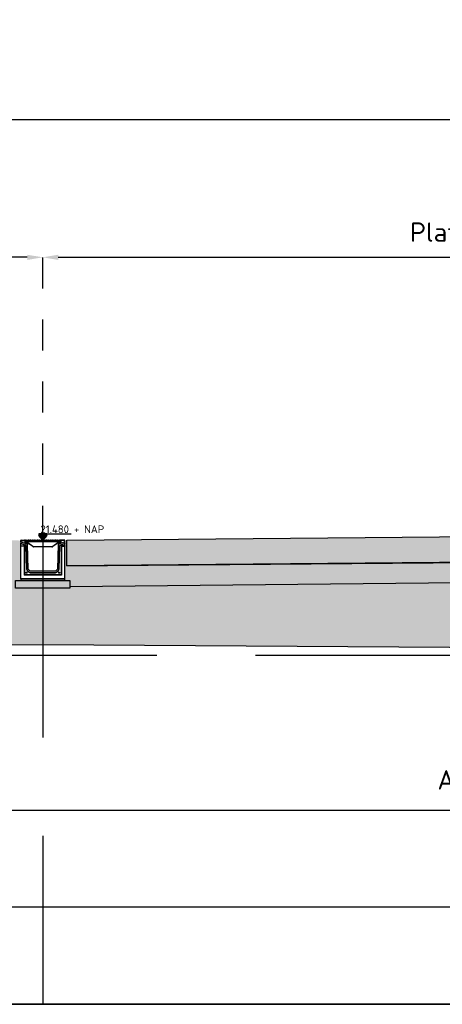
# Model space of a CAD drawing. Header units: metres. Extents: x 175829 to 176206141, y 407048 to 407918896.
# Tile 231 of 256: x 180811.28 to 180816.72, y 407119.18 to 407131.87. Entities that reach past the tile are written whole.
import ezdxf

# ---------------------------------------------------------------- set-up
doc = ezdxf.new("R2010")
doc.units = ezdxf.units.M
doc.header["$LTSCALE"] = 0.2
doc.header["$PDMODE"] = 3
doc.header["$PDSIZE"] = 1
for name, pattern in [('ACAD_ISO08W100', [36, 24, -3, 6, -3]), ('DASHED', [19.05, 12.7, -6.35]), ('XX-HIDDEN', [4, 2, -2])]:
    doc.linetypes.add(name, pattern=pattern)
for name, color, linetype in [('N-GW-VH-DWARSPROFIELEN_MAAIVELDLIJN_NIEUW-G', 4, 'Continuous'), ('N-GW-VH_GRONDWERK_VERHARDINGEN_S&R_0.58-MV-A', 252, 'Continuous'), ('N-WE-VH-BETONVERHARDING_330mm_PLATFORM-S&R-G', 3, 'Continuous'), ('N-WE-VH-BETONVERHARDING_PLATFORM-S&R_AFWATERINGSGOOT-G', 3, 'Continuous'), ('N-WE-VH-BETONVERHARDING_PLATFORM-S&R_AFWATERINGSGOOT_BETONSLOOF_DETAIL-A', 252, 'Continuous'), ('N-WE-VH-BETONVERHARDING_PLATFORM-S&R_AFWATERINGSGOOT_BETONSLOOF_DETAIL-G', 2, 'Continuous'), ('N-WE-VH-BETONVERHARDING_PLATFORM-S&R_AFWATERINGSGOOT_STELSPECIE_DETAIL-A', 251, 'Continuous'), ('N-WE-VH-BETONVERHARDING_PLATFORM-S&R_AFWATERINGSGOOT_STELSPECIE_DETAIL-G', 2, 'Continuous'), ('N-WE-VH-CO-VOEGEN_BETONVERHARDING_UITZET_CONSTRUCTIEVOEG-G', 254, 'ACAD_ISO08W100'), ('N-WE-VH-GRONDWERK_BETONGRANULAAT_S&R-G', 3, 'Continuous'), ('X-HOOGTES-XX_HOOGTE_BETONVERHARDING_AFGEWERKT-T', 7, 'Continuous'), ('X-XX-AL-DWARSPROFIELEN-G', 2, 'Continuous'), ('X-XX-AL-DWARSPROFIELEN_20.00+NAP-G', 255, 'DASHED'), ('X-XX-AL-DWARSPROFIELEN_BESTAANDE_MAAIVELD_VOOR_OPBREKEN-G', 222, 'Continuous')]:
    doc.layers.add(name, color=color, linetype=linetype)
doc.layers.add('N-WE-VH-BETONVERHARDING_330mm_PLATFORM-S&R-A', color=7, linetype='Continuous', true_color=0xf0f0f0)
doc.layers.add('N-WE-VH-GRONDWERK_BETONGRANULAAT_S&R-A', color=252, linetype='Continuous', lineweight=18)
doc.styles.add('NLCS 2.5 mm', font='isocpeur.ttf', dxfattribs={"height": 2.5})
doc.styles.add('NLCS-ISO', font='isocpeur.ttf')
doc.styles.add('RVB 5.0 mm IT', font='isocpeur.ttf', dxfattribs={"height": 5})
doc.dimstyles.new('NLCS-ARROW', dxfattribs={"dimtxt": 2.5, "dimasz": 3, "dimexe": 1.25, "dimexo": 0.625, "dimgap": 0.75, "dimtad": 1, "dimzin": 0, "dimdsep": 46, "dimtxsty": 'NLCS 2.5 mm', "dimcen": 0, "dimdle": 1, "dimclrd": 1, "dimclre": 251, "dimclrt": 7, "dimazin": 0, "dimtfac": 1, "dimtmove": 1, "dimatfit": 3, "dimfxl": 1, "dimtfillclr": 7, "dimtolj": 1, "dimtzin": 0, "dimarcsym": 0})

# ---------------------------------------------------------------- blocks, each defined once
blk = doc.blocks.new('*D108')
at = {"layer": 'Defpoints', "color": 0, "transparency": 16777216}
for p in [(180799.078, 407128.81), (180799.078, 407125.147), (180811.577, 407125.147)]:
    blk.add_point(p, dxfattribs=at)
at = {"layer": 'X-XX-AL-DWARSPROFIELEN-G', "color": 251, "linetype": 'XX-HIDDEN', "lineweight": -2, "transparency": 16777216}
for p, q in [((180799.078, 407125.209), (180799.078, 407128.935)), ((180811.577, 407125.209), (180811.577, 407128.935))]:
    blk.add_line(p, q, dxfattribs=at)
at = {"layer": 'X-XX-AL-DWARSPROFIELEN-G', "color": 1, "lineweight": -2, "transparency": 16777216}
blk.add_line((180811.377, 407128.81), (180799.278, 407128.81), dxfattribs=at)
at = {"layer": 'X-XX-AL-DWARSPROFIELEN-G', "color": 1, "transparency": 16777216}
for points in [[(180799.278, 407128.843), (180799.278, 407128.776), (180799.078, 407128.81)], [(180811.377, 407128.843), (180811.377, 407128.776), (180811.577, 407128.81)]]:
    blk.add_solid(points, dxfattribs=at)
at = {"layer": 'X-XX-AL-DWARSPROFIELEN-G', "color": 7, "transparency": 16777216, "insert": (180805.328, 407129.097), "char_height": 0.25, "attachment_point": 5, "style": 'NLCS-ISO'}
blk.add_mtext('\\A1;Tussenliggende rolbaan 12.50', dxfattribs=at)
blk = doc.blocks.new('*D106')
at = {"layer": 'Defpoints', "color": 0, "transparency": 16777216}
for p in [(180825.326, 407128.81), (180825.326, 407125.286), (180811.577, 407125.147)]:
    blk.add_point(p, dxfattribs=at)
at = {"layer": 'X-XX-AL-DWARSPROFIELEN-G', "color": 251, "linetype": 'XX-HIDDEN', "lineweight": -2, "transparency": 16777216}
for p, q in [((180811.577, 407125.209), (180811.577, 407128.935)), ((180825.326, 407125.349), (180825.326, 407128.935))]:
    blk.add_line(p, q, dxfattribs=at)
at = {"layer": 'X-XX-AL-DWARSPROFIELEN-G', "color": 1, "lineweight": -2, "transparency": 16777216}
blk.add_line((180811.777, 407128.81), (180825.126, 407128.81), dxfattribs=at)
at = {"layer": 'X-XX-AL-DWARSPROFIELEN-G', "color": 1, "transparency": 16777216}
for points in [[(180811.777, 407128.843), (180811.777, 407128.776), (180811.577, 407128.81)], [(180825.126, 407128.843), (180825.126, 407128.776), (180825.326, 407128.81)]]:
    blk.add_solid(points, dxfattribs=at)
at = {"layer": 'X-XX-AL-DWARSPROFIELEN-G', "color": 7, "transparency": 16777216, "insert": (180818.452, 407129.097), "char_height": 0.25, "attachment_point": 5, "style": 'NLCS-ISO'}
blk.add_mtext('\\A1;Platform gebouw 1138 13.75', dxfattribs=at)
blk = doc.blocks.new('*D105')
at = {"layer": 'Defpoints', "color": 0, "transparency": 16777216}
for p in [(180825.326, 407130.585), (180785.327, 407128.81), (180825.326, 407128.81)]:
    blk.add_point(p, dxfattribs=at)
at = {"layer": 'X-XX-AL-DWARSPROFIELEN-G', "color": 251, "linetype": 'XX-HIDDEN', "lineweight": -2, "transparency": 16777216}
for p, q in [((180785.327, 407128.872), (180785.327, 407130.71)), ((180825.326, 407128.872), (180825.326, 407130.71))]:
    blk.add_line(p, q, dxfattribs=at)
at = {"layer": 'X-XX-AL-DWARSPROFIELEN-G', "color": 1, "lineweight": -2, "transparency": 16777216}
blk.add_line((180785.527, 407130.585), (180825.126, 407130.585), dxfattribs=at)
at = {"layer": 'X-XX-AL-DWARSPROFIELEN-G', "color": 1, "transparency": 16777216}
for points in [[(180785.527, 407130.619), (180785.527, 407130.552), (180785.327, 407130.585)], [(180825.126, 407130.619), (180825.126, 407130.552), (180825.326, 407130.585)]]:
    blk.add_solid(points, dxfattribs=at)
at = {"layer": 'X-XX-AL-DWARSPROFIELEN-G', "color": 7, "transparency": 16777216, "insert": (180805.327, 407130.873), "char_height": 0.25, "attachment_point": 5, "style": 'NLCS-ISO'}
blk.add_mtext('\\A1;Tussenliggende rolbaan + platformen 40.00', dxfattribs=at)

msp = doc.modelspace()

# ---------------------------------------------------------------- hatches: boundary and pattern name
at = {"layer": 'N-GW-VH_GRONDWERK_VERHARDINGEN_S&R_0.58-MV-A', "ltscale": 0.5, "true_color": 0xe6e6e6, "transparency": 33554585}
h = msp.add_hatch(color=254, dxfattribs=at)
h.dxf.hatch_style = 1
h.paths.add_polyline_path([(180799.4277, 407124.568), (180799.4277, 407124.5456), (180799.0775, 407124.5456), (180799.0775, 407123.8646), (180805.3275, 407123.7546), (180805.3275, 407124.6246)])
h.paths.add_polyline_path([(180798.7277, 407124.5456), (180798.7277, 407124.5682), (180788.0774, 407124.6766), (180787.3941, 407124.0006), (180799.0775, 407123.8646), (180799.0775, 407124.5456)])
h.paths.add_polyline_path([(180811.2276, 407124.5456), (180811.2276, 407124.568), (180805.3275, 407124.6246), (180805.3275, 407123.7546), (180811.5775, 407123.8146), (180811.5775, 407124.5456)])
h.paths.add_polyline_path([(180811.9276, 407124.5682), (180811.9276, 407124.5456), (180811.5776, 407124.5456), (180811.5775, 407124.5456), (180811.5775, 407123.8146), (180822.5106, 407123.7431), (180821.5775, 407124.6664)])
at = {"layer": 'N-WE-VH-BETONVERHARDING_330mm_PLATFORM-S&R-A'}
h = msp.add_hatch(color=256, dxfattribs=at)
h.dxf.hatch_style = 1
h.paths.add_polyline_path([(180785.3274, 407125.2861), (180785.3274, 407124.9561), (180798.7676, 407124.8346), (180798.7676, 407125.1646)])
h.paths.add_polyline_path([(180805.3275, 407124.8746), (180805.3275, 407125.2046), (180799.3876, 407125.1646), (180799.3876, 407124.8346)])
h.paths.add_polyline_path([(180805.3275, 407124.8746), (180805.3275, 407125.2046), (180811.2674, 407125.1646), (180811.2674, 407124.8346)])
h.paths.add_polyline_path([(180825.3276, 407125.2861), (180825.3276, 407124.9561), (180811.8874, 407124.8346), (180811.8874, 407125.1646)])
at = {"layer": 'N-WE-VH-BETONVERHARDING_PLATFORM-S&R_AFWATERINGSGOOT_BETONSLOOF_DETAIL-A', "ltscale": 0.5}
h = msp.add_hatch(color=256, dxfattribs=at)
h.dxf.hatch_style = 1
h.paths.add_polyline_path([(180811.9276, 407124.6456), (180811.2276, 407124.6456), (180811.2276, 407124.5456), (180811.5776, 407124.5456), (180811.9276, 407124.5456)])
at = {"layer": 'N-WE-VH-BETONVERHARDING_PLATFORM-S&R_AFWATERINGSGOOT_STELSPECIE_DETAIL-A', "ltscale": 0.5}
h = msp.add_hatch(color=256, dxfattribs=at)
h.dxf.hatch_style = 1
h.paths.add_polyline_path([(180811.8626, 407124.6656), (180811.2926, 407124.6656), (180811.2926, 407124.6456), (180811.8625, 407124.6456)])
at = {"layer": 'N-WE-VH-CO-VOEGEN_BETONVERHARDING_UITZET_CONSTRUCTIEVOEG-G', "ltscale": 0.5}
h = msp.add_hatch(color=256, dxfattribs=at)
h.dxf.hatch_style = 1
h.paths.add_polyline_path([(180811.2675, 407125.1606), (180811.2925, 407125.1606), (180811.2925, 407124.6456), (180811.2675, 407124.6456)])
h.paths.add_polyline_path([(180811.8875, 407125.1606), (180811.8625, 407125.1606), (180811.8625, 407124.6456), (180811.8875, 407124.6456)])
at = {"layer": 'N-WE-VH-GRONDWERK_BETONGRANULAAT_S&R-A', "ltscale": 0.5, "true_color": 0xe6e6e6, "transparency": 33554534}
h = msp.add_hatch(color=254, dxfattribs=at)
h.dxf.hatch_style = 1
h.paths.add_polyline_path([(180798.7277, 407124.6456), (180799.3876, 407124.6456), (180798.7678, 407124.6476), (180798.7676, 407124.8346), (180788.3324, 407124.9289), (180788.0774, 407124.6766), (180798.7277, 407124.5682)])
h.paths.add_polyline_path([(180811.8874, 407124.8346), (180811.8875, 407124.6456), (180811.8625, 407124.6456), (180811.9276, 407124.6456), (180811.9276, 407124.5682), (180821.5775, 407124.6664), (180821.3275, 407124.9139)])
h.paths.add_polyline_path([(180811.2675, 407124.6656), (180811.2674, 407124.8346), (180805.3275, 407124.8746), (180799.3876, 407124.8346), (180799.3876, 407124.6456), (180799.4277, 407124.6456), (180799.4277, 407124.568), (180805.3275, 407124.6246), (180811.2276, 407124.568), (180811.2276, 407124.6456), (180811.2926, 407124.6456), (180811.2675, 407124.6456)])
at = {"layer": 'X-HOOGTES-XX_HOOGTE_BETONVERHARDING_AFGEWERKT-T', "ltscale": 0.5, "true_color": 0x000000}
h = msp.add_hatch(color=18, dxfattribs=at)
h.dxf.hatch_style = 1
h.paths.add_polyline_path([(180811.6275, 407125.2457), (180811.5275, 407125.2457), (180811.5275, 407125.2257), (180811.5775, 407125.2257), (180811.6275, 407125.2257)])
h.paths.add_polyline_path([(180811.6275, 407125.2257), (180811.5775, 407125.2257), (180811.5775, 407125.1657)])
h.paths.add_polyline_path([(180811.5775, 407125.2257), (180811.5275, 407125.2257), (180811.5775, 407125.1657)])
h = msp.add_hatch(color=18, dxfattribs=at)
h.dxf.hatch_style = 1
h.paths.add_polyline_path([(180811.6275, 407125.2457), (180811.5275, 407125.2457), (180811.5275, 407125.2257), (180811.5775, 407125.2257), (180811.6275, 407125.2257)])
h.paths.add_polyline_path([(180811.6275, 407125.2257), (180811.5775, 407125.2257), (180811.5775, 407125.1657)])
h.paths.add_polyline_path([(180811.5775, 407125.2257), (180811.5275, 407125.2257), (180811.5775, 407125.1657)])

# ---------------------------------------------------------------- linework, layer by layer
at = {"layer": 'N-GW-VH-DWARSPROFIELEN_MAAIVELDLIJN_NIEUW-G', "color": 254, "ltscale": 0.5, "true_color": 0xe6e6e6, "flags": 128}
msp.add_lwpolyline([(180821.3275, 407124.9139), (180811.8874, 407124.8346)], dxfattribs=at)
at = {"layer": 'N-WE-VH-BETONVERHARDING_330mm_PLATFORM-S&R-G', "flags": 128}
msp.add_lwpolyline([(180825.3276, 407125.2861), (180825.3276, 407124.9561), (180811.8874, 407124.8346), (180811.8874, 407125.1646)], close=True, dxfattribs=at)
at = {"layer": 'N-WE-VH-BETONVERHARDING_PLATFORM-S&R_AFWATERINGSGOOT-G', "linetype": 'Continuous', "lineweight": 25}
for p, q in [((180811.2955, 407125.1606), (180811.2925, 407125.1606)), ((180811.2925, 407125.1456), (180811.2925, 407125.1606)), ((180811.2925, 407125.1456), (180811.2955, 407125.1456)), ((180811.2925, 407125.1446), (180811.2925, 407125.1456)), ((180811.3791, 407125.1114), (180811.2925, 407125.1446)), ((180811.2925, 407125.1427), (180811.2925, 407125.1446)), ((180811.3791, 407125.1094), (180811.2925, 407125.1427)), ((180811.2925, 407125.1427), (180811.2925, 407125.1251)), ((180811.2925, 407125.1251), (180811.357, 407125.1004)), ((180811.2925, 407125.1232), (180811.2925, 407125.1251)), ((180811.2925, 407125.1232), (180811.3564, 407125.0987)), ((180811.2925, 407125.0906), (180811.2925, 407125.1232)), ((180811.2925, 407125.0906), (180811.3425, 407125.0906)), ((180811.2925, 407125.0906), (180811.2925, 407125.0862)), ((180811.3381, 407125.0862), (180811.2925, 407125.0862)), ((180811.2925, 407124.6656), (180811.2925, 407125.0862)), ((180811.2955, 407125.1456), (180811.2955, 407125.1606)), ((180811.2975, 407125.1656), (180811.2975, 407125.1626)), ((180811.2975, 407125.1656), (180811.3425, 407125.1656)), ((180811.2975, 407125.1626), (180811.3425, 407125.1626)), ((180811.3425, 407125.0906), (180811.3381, 407125.0862)), ((180811.3381, 407125.0862), (180811.3381, 407124.7162)), ((180811.3425, 407125.1626), (180811.3425, 407125.1656)), ((180811.3425, 407125.0906), (180811.3425, 407124.7206)), ((180811.3475, 407125.1606), (180811.3445, 407125.1606)), ((180811.3445, 407125.1606), (180811.3445, 407125.1366)), ((180811.3445, 407125.1366), (180811.3475, 407125.1366)), ((180811.3475, 407125.1606), (180811.3475, 407125.1366)), ((180811.349, 407125.1496), (180811.3494, 407125.1617)), ((180811.354, 407125.1496), (180811.349, 407125.1496)), ((180811.3495, 407125.1346), (180811.3495, 407125.1316)), ((180811.3495, 407125.1346), (180811.3725, 407125.1346)), ((180811.3495, 407125.1316), (180811.3725, 407125.1316)), ((180811.3524, 407125.1375), (180811.3521, 407125.1467)), ((180811.3524, 407125.1646), (180811.3541, 407125.1646)), ((180811.3544, 407125.1617), (180811.354, 407125.1496)), ((180811.354, 407125.1496), (180811.801, 407125.1496)), ((180811.3627, 407125.1646), (180811.3541, 407125.1646)), ((180811.3541, 407125.1646), (180811.3544, 407125.1646)), ((180811.3544, 407125.1617), (180811.3544, 407125.1646)), ((180811.8006, 407125.1617), (180811.3544, 407125.1617)), ((180811.357, 407125.1004), (180811.3564, 407125.0987)), ((180811.3571, 407125.1467), (180811.3571, 407125.1496)), ((180811.7979, 407125.1467), (180811.3571, 407125.1467)), ((180811.3571, 407125.1467), (180811.3574, 407125.1375)), ((180811.3574, 407125.1375), (180811.3763, 407125.1375)), ((180811.3574, 407125.1375), (180811.3574, 407125.1346)), ((180811.3614, 407125.0942), (180811.3596, 407125.0941)), ((180811.3596, 407125.0941), (180811.3688, 407124.7912)), ((180811.3614, 407125.0942), (180811.3706, 407124.7913)), ((180811.3627, 407125.1646), (180811.3881, 407125.1646)), ((180811.3763, 407125.1346), (180811.3725, 407125.1346)), ((180811.3725, 407125.1316), (180811.3725, 407125.1346)), ((180811.3738, 407125.1344), (180811.3738, 407125.1346)), ((180811.3775, 407125.1296), (180811.3745, 407125.1296)), ((180811.3745, 407125.1296), (180811.3745, 407125.1146)), ((180811.379, 407125.1146), (180811.3745, 407125.1146)), ((180811.3763, 407125.1375), (180811.3763, 407125.1346)), ((180811.3775, 407125.1345), (180811.3767, 407125.1346)), ((180811.3775, 407125.1296), (180811.3775, 407125.1146)), ((180811.379, 407125.1146), (180811.3791, 407125.1114)), ((180811.3791, 407125.1114), (180811.3791, 407125.1094)), ((180811.3888, 407124.7918), (180811.3791, 407125.1094)), ((180811.4472, 407125.0836), (180811.3811, 407125.133)), ((180811.3829, 407125.1353), (180811.449, 407125.0859)), ((180811.3967, 407125.1646), (180811.3881, 407125.1646)), ((180811.3967, 407125.1646), (180811.4119, 407125.1646)), ((180811.4204, 407125.1646), (180811.4119, 407125.1646)), ((180811.4204, 407125.1646), (180811.4459, 407125.1646)), ((180811.4544, 407125.1646), (180811.4459, 407125.1646)), ((180811.4544, 407125.1646), (180811.4696, 407125.1646)), ((180811.4591, 407125.0825), (180811.6958, 407125.0825)), ((180811.4591, 407125.0825), (180811.4591, 407125.0796)), ((180811.6958, 407125.0796), (180811.4591, 407125.0796)), ((180811.4782, 407125.1646), (180811.4696, 407125.1646)), ((180811.4782, 407125.1646), (180811.5036, 407125.1646)), ((180811.5122, 407125.1646), (180811.5036, 407125.1646)), ((180811.5122, 407125.1646), (180811.5274, 407125.1646)), ((180811.5359, 407125.1646), (180811.5274, 407125.1646)), ((180811.5359, 407125.1646), (180811.5613, 407125.1646)), ((180811.5699, 407125.1646), (180811.5613, 407125.1646)), ((180811.5699, 407125.1646), (180811.5851, 407125.1646)), ((180811.5936, 407125.1646), (180811.5851, 407125.1646)), ((180811.5936, 407125.1646), (180811.6191, 407125.1646)), ((180811.6276, 407125.1646), (180811.6191, 407125.1646)), ((180811.6276, 407125.1646), (180811.6428, 407125.1646)), ((180811.6514, 407125.1646), (180811.6428, 407125.1646)), ((180811.6514, 407125.1646), (180811.6768, 407125.1646)), ((180811.6854, 407125.1646), (180811.6768, 407125.1646)), ((180811.6854, 407125.1646), (180811.7006, 407125.1646)), ((180811.6958, 407125.0825), (180811.6958, 407125.0796)), ((180811.7091, 407125.1646), (180811.7006, 407125.1646)), ((180811.706, 407125.0859), (180811.7721, 407125.1353)), ((180811.7739, 407125.133), (180811.7078, 407125.0836)), ((180811.7091, 407125.1646), (180811.7345, 407125.1646)), ((180811.7431, 407125.1646), (180811.7345, 407125.1646)), ((180811.7431, 407125.1646), (180811.7583, 407125.1646)), ((180811.7669, 407125.1646), (180811.7583, 407125.1646)), ((180811.7758, 407125.1094), (180811.7662, 407124.7918)), ((180811.7669, 407125.1646), (180811.7923, 407125.1646)), ((180811.8625, 407125.1427), (180811.7758, 407125.1094)), ((180811.7758, 407125.1094), (180811.7759, 407125.1114)), ((180811.8625, 407125.1446), (180811.7759, 407125.1114)), ((180811.776, 407125.1146), (180811.7759, 407125.1114)), ((180811.776, 407125.1146), (180811.7805, 407125.1146)), ((180811.7782, 407125.1346), (180811.7774, 407125.1345)), ((180811.7805, 407125.1296), (180811.7775, 407125.1296)), ((180811.7775, 407125.1296), (180811.7775, 407125.1146)), ((180811.7786, 407125.1375), (180811.7976, 407125.1375)), ((180811.7786, 407125.1375), (180811.7786, 407125.1346)), ((180811.7825, 407125.1346), (180811.7786, 407125.1346)), ((180811.7805, 407125.1296), (180811.7805, 407125.1146)), ((180811.7812, 407125.1344), (180811.7812, 407125.1346)), ((180811.7825, 407125.1346), (180811.7825, 407125.1316)), ((180811.8055, 407125.1346), (180811.7825, 407125.1346)), ((180811.8055, 407125.1316), (180811.7825, 407125.1316)), ((180811.7844, 407124.7913), (180811.7936, 407125.0942)), ((180811.7862, 407124.7912), (180811.7954, 407125.0941)), ((180811.8008, 407125.1646), (180811.7923, 407125.1646)), ((180811.7936, 407125.0942), (180811.7954, 407125.0941)), ((180811.7976, 407125.1375), (180811.7979, 407125.1467)), ((180811.7976, 407125.1375), (180811.7976, 407125.1346)), ((180811.7979, 407125.1467), (180811.7979, 407125.1496)), ((180811.7979, 407125.1004), (180811.8625, 407125.1251)), ((180811.7979, 407125.1004), (180811.7986, 407125.0987)), ((180811.7986, 407125.0987), (180811.8625, 407125.1232)), ((180811.8006, 407125.1617), (180811.8006, 407125.1646)), ((180811.8006, 407125.1646), (180811.8008, 407125.1646)), ((180811.801, 407125.1496), (180811.8006, 407125.1617)), ((180811.8008, 407125.1646), (180811.8026, 407125.1646)), ((180811.806, 407125.1496), (180811.801, 407125.1496)), ((180811.8029, 407125.1467), (180811.8026, 407125.1375)), ((180811.8055, 407125.1316), (180811.8055, 407125.1346)), ((180811.8056, 407125.1617), (180811.806, 407125.1496)), ((180811.8105, 407125.1606), (180811.8075, 407125.1606)), ((180811.8075, 407125.1606), (180811.8075, 407125.1366)), ((180811.8075, 407125.1366), (180811.8105, 407125.1366)), ((180811.8105, 407125.1606), (180811.8105, 407125.1366)), ((180811.8125, 407125.1656), (180811.8125, 407125.1626)), ((180811.8575, 407125.1656), (180811.8125, 407125.1656)), ((180811.8575, 407125.1626), (180811.8125, 407125.1626)), ((180811.8125, 407125.0906), (180811.8169, 407125.0862)), ((180811.8625, 407125.0906), (180811.8125, 407125.0906)), ((180811.8125, 407125.0906), (180811.8125, 407124.7206)), ((180811.8169, 407125.0862), (180811.8625, 407125.0862)), ((180811.8169, 407125.0862), (180811.8169, 407124.7162)), ((180811.8575, 407125.1626), (180811.8575, 407125.1656)), ((180811.8625, 407125.1606), (180811.8595, 407125.1606)), ((180811.8595, 407125.1456), (180811.8595, 407125.1606)), ((180811.8625, 407125.1456), (180811.8595, 407125.1456)), ((180811.8625, 407125.1456), (180811.8625, 407125.1606)), ((180811.8625, 407125.1446), (180811.8625, 407125.1456)), ((180811.8625, 407125.1446), (180811.8625, 407125.1427)), ((180811.8625, 407125.1251), (180811.8625, 407125.1427)), ((180811.8625, 407125.1251), (180811.8625, 407125.1232)), ((180811.8625, 407125.0906), (180811.8625, 407125.1232)), ((180811.8625, 407125.0906), (180811.8625, 407125.0862)), ((180811.8625, 407124.6656), (180811.8625, 407125.0862)), ((180811.3381, 407124.7162), (180811.3425, 407124.7206)), ((180811.8169, 407124.7162), (180811.3381, 407124.7162)), ((180811.8125, 407124.7206), (180811.3425, 407124.7206)), ((180811.3706, 407124.7913), (180811.3688, 407124.7912)), ((180811.3771, 407124.7766), (180811.3758, 407124.7753)), ((180811.3758, 407124.7753), (180811.4, 407124.752)), ((180811.3771, 407124.7766), (180811.4013, 407124.7534)), ((180811.4139, 407124.7665), (180811.3897, 407124.7897)), ((180811.4013, 407124.7534), (180811.4, 407124.752)), ((180811.739, 407124.7656), (180811.416, 407124.7656)), ((180811.416, 407124.7474), (180811.739, 407124.7474)), ((180811.416, 407124.7474), (180811.416, 407124.7456)), ((180811.416, 407124.7456), (180811.739, 407124.7456)), ((180811.739, 407124.7474), (180811.739, 407124.7456)), ((180811.7653, 407124.7897), (180811.7411, 407124.7665)), ((180811.7537, 407124.7534), (180811.7779, 407124.7766)), ((180811.7537, 407124.7534), (180811.7549, 407124.752)), ((180811.7549, 407124.752), (180811.7791, 407124.7753)), ((180811.7779, 407124.7766), (180811.7791, 407124.7753)), ((180811.7844, 407124.7913), (180811.7862, 407124.7912)), ((180811.8169, 407124.7162), (180811.8125, 407124.7206)), ((180811.2926, 407124.6656), (180811.8626, 407124.6656))]:
    msp.add_line(p, q, dxfattribs=at)
at = {"layer": 'N-WE-VH-BETONVERHARDING_PLATFORM-S&R_AFWATERINGSGOOT-G', "linetype": 'Continuous', "lineweight": 25, "ltscale": 0.5}
for centre, radius in [((180811.3675, 407124.7456), 0.0075), ((180811.3675, 407124.7456), 0.007), ((180811.3675, 407124.7456), 0.005), ((180811.7875, 407124.7456), 0.0075), ((180811.7875, 407124.7456), 0.007), ((180811.7875, 407124.7456), 0.005)]:
    msp.add_circle(centre, radius, dxfattribs=at)
for centre, radius, start, end in [((180811.2975, 407125.1606), 0.005, 90, 180), ((180811.2975, 407125.1606), 0.002, 90, 180), ((180811.3425, 407125.1606), 0.005, 0, 90), ((180811.3425, 407125.1606), 0.002, 0, 90), ((180811.3495, 407125.1366), 0.005, 180, 270), ((180811.3495, 407125.1366), 0.002, 180, 270), ((180811.3491, 407125.1466), 0.003, 2, 90), ((180811.3524, 407125.1616), 0.003, 90, 178), ((180811.3554, 407125.1376), 0.003, 182, 270), ((180811.3546, 407125.094), 0.005, 1.73892, 69), ((180811.3546, 407125.094), 0.00682, 1.73892, 69), ((180811.3725, 407125.1296), 0.005, 0, 90), ((180811.3725, 407125.1296), 0.002, 0, 90), ((180811.3763, 407125.1265), 0.011, 53.19252, 90), ((180811.3763, 407125.1266), 0.008, 53.19252, 90), ((180811.3548, 407125.1555), 0.0346, 319.54221, 324.3783), ((180811.4209, 407125.106), 0.0346, 319.54221, 324.3783), ((180811.4591, 407125.0996), 0.02, 233.19252, 270), ((180811.4591, 407125.0995), 0.017, 233.19252, 270), ((180811.6958, 407125.0995), 0.017, 270, 306.80748), ((180811.6958, 407125.0996), 0.02, 270, 306.80748), ((180811.7341, 407125.106), 0.0346, 215.6217, 220.45779), ((180811.7786, 407125.1265), 0.011, 90, 126.80748), ((180811.8002, 407125.1555), 0.0346, 215.6217, 220.45779), ((180811.7786, 407125.1266), 0.008, 90, 126.80748), ((180811.7825, 407125.1296), 0.005, 90, 180), ((180811.7825, 407125.1296), 0.002, 90, 180), ((180811.8004, 407125.094), 0.00682, 111, 178.26108), ((180811.8004, 407125.094), 0.005, 111, 178.26108), ((180811.7996, 407125.1376), 0.003, 270, 358), ((180811.8026, 407125.1616), 0.003, 2, 90), ((180811.8055, 407125.1366), 0.002, 270, 0), ((180811.8055, 407125.1366), 0.005, 270, 0), ((180811.8125, 407125.1606), 0.005, 90, 180), ((180811.8125, 407125.1606), 0.002, 90, 180), ((180811.8575, 407125.1606), 0.005, 0, 90), ((180811.8575, 407125.1606), 0.002, 0, 90), ((180811.3918, 407124.7919), 0.023, 181.73892, 226.1), ((180811.3918, 407124.7919), 0.0212, 181.73892, 226.1), ((180811.3918, 407124.7919), 0.003, 181.73892, 226.1), ((180811.416, 407124.7686), 0.023, 226.1, 270), ((180811.416, 407124.7686), 0.0212, 226.1, 270), ((180811.416, 407124.7686), 0.003, 226.1, 269.99991), ((180811.739, 407124.7686), 0.003, 270, 313.9), ((180811.739, 407124.7686), 0.0212, 270, 313.9), ((180811.739, 407124.7686), 0.023, 270, 313.9), ((180811.7632, 407124.7919), 0.003, 313.9, 358.26108), ((180811.7632, 407124.7919), 0.0212, 313.9, 358.26108), ((180811.7632, 407124.7919), 0.023, 313.9, 358.26108)]:
    msp.add_arc(centre, radius, start, end, dxfattribs=at)
for centre, major_axis, ratio, start_param, end_param in [((180811.3544, 407125.1616), (0.005, -0.0001), 0.0209229, 1.5717219, 3.1413003), ((180811.3571, 407125.1466), (0.00501, -0.0001), 0.0208618, 1.5731804, 3.1427588), ((180811.3574, 407125.1376), (0.005, 0.0001), 0.0209229, 3.141885, 4.7114634), ((180811.7976, 407125.1376), (0.005, -0.0001), 0.0209229, 4.7133146, 6.2828929), ((180811.7979, 407125.1466), (0.00501, 0.0001), 0.0208618, 6.2820192, 7.8515975), ((180811.8006, 407125.1616), (0.005, 0.0001), 0.0209229, 0.0002924, 1.5698707)]:
    msp.add_ellipse(centre, major_axis=major_axis, ratio=ratio, start_param=start_param, end_param=end_param, dxfattribs=at)
for points, knots in [([(180811.3544, 407125.1646), (180811.3547, 407125.1645), (180811.3553, 407125.1643), (180811.3563, 407125.1634), (180811.3577, 407125.1626), (180811.359, 407125.1622), (180811.3599, 407125.1621), (180811.3601, 407125.1621)], [0, 0, 0, 0, 0.2133039, 0.4153693, 0.6441936, 0.8978605, 1, 1, 1, 1]), ([(180811.3601, 407125.1621), (180811.3606, 407125.1622), (180811.3615, 407125.1622), (180811.3624, 407125.1627), (180811.363, 407125.1631), (180811.3633, 407125.1635), (180811.3634, 407125.1639), (180811.3634, 407125.1642), (180811.3632, 407125.1646), (180811.3629, 407125.1646), (180811.3627, 407125.1646)], [0, 0, 0, 0, 0.234005, 0.3772599, 0.4840818, 0.5665537, 0.6493173, 0.7273099, 0.8460977, 1, 1, 1, 1]), ([(180811.3881, 407125.1646), (180811.388, 407125.1646), (180811.3877, 407125.1646), (180811.3874, 407125.1642), (180811.3874, 407125.1639), (180811.3876, 407125.1635), (180811.3879, 407125.163), (180811.3885, 407125.1626), (180811.3895, 407125.1622), (180811.3903, 407125.1621), (180811.3907, 407125.1621)], [0, 0, 0, 0, 0.154087, 0.2701802, 0.3576946, 0.4457288, 0.5235998, 0.6375093, 0.8164734, 1, 1, 1, 1]), ([(180811.3907, 407125.1621), (180811.3912, 407125.1622), (180811.3923, 407125.1623), (180811.3939, 407125.163), (180811.3953, 407125.164), (180811.3961, 407125.1646), (180811.3966, 407125.1646), (180811.3967, 407125.1646)], [0, 0, 0, 0, 0.1982479, 0.4355902, 0.6802264, 0.9073782, 1, 1, 1, 1]), ([(180811.4119, 407125.1646), (180811.4122, 407125.1646), (180811.4127, 407125.1645), (180811.4137, 407125.1637), (180811.4149, 407125.1629), (180811.4163, 407125.1622), (180811.4174, 407125.1622), (180811.4179, 407125.1621)], [0, 0, 0, 0, 0.1998667, 0.37892, 0.5841155, 0.8130963, 1, 1, 1, 1]), ([(180811.4179, 407125.1621), (180811.4184, 407125.1622), (180811.4192, 407125.1622), (180811.4202, 407125.1627), (180811.4207, 407125.1631), (180811.421, 407125.1635), (180811.4212, 407125.1639), (180811.4211, 407125.1642), (180811.4209, 407125.1646), (180811.4206, 407125.1646), (180811.4204, 407125.1646)], [0, 0, 0, 0, 0.234005, 0.3772599, 0.4840818, 0.5665537, 0.6493173, 0.7273099, 0.8460977, 1, 1, 1, 1]), ([(180811.4459, 407125.1646), (180811.4457, 407125.1646), (180811.4454, 407125.1646), (180811.4452, 407125.1642), (180811.4451, 407125.1639), (180811.4453, 407125.1635), (180811.4456, 407125.163), (180811.4463, 407125.1626), (180811.4472, 407125.1622), (180811.448, 407125.1621), (180811.4484, 407125.1621)], [0, 0, 0, 0, 0.154087, 0.2701802, 0.3576946, 0.4457288, 0.5235998, 0.6375093, 0.8164734, 1, 1, 1, 1]), ([(180811.4484, 407125.1621), (180811.4489, 407125.1622), (180811.45, 407125.1623), (180811.4516, 407125.163), (180811.453, 407125.164), (180811.4539, 407125.1646), (180811.4543, 407125.1646), (180811.4544, 407125.1646)], [0, 0, 0, 0, 0.1982479, 0.4355902, 0.6802264, 0.9073782, 1, 1, 1, 1]), ([(180811.4696, 407125.1646), (180811.4699, 407125.1646), (180811.4704, 407125.1645), (180811.4714, 407125.1637), (180811.4726, 407125.1629), (180811.4741, 407125.1622), (180811.4751, 407125.1622), (180811.4756, 407125.1621)], [0, 0, 0, 0, 0.1998667, 0.37892, 0.5841155, 0.8130963, 1, 1, 1, 1]), ([(180811.4756, 407125.1621), (180811.4761, 407125.1622), (180811.4769, 407125.1622), (180811.4779, 407125.1627), (180811.4785, 407125.1631), (180811.4788, 407125.1635), (180811.4789, 407125.1639), (180811.4788, 407125.1642), (180811.4786, 407125.1646), (180811.4783, 407125.1646), (180811.4782, 407125.1646)], [0, 0, 0, 0, 0.23400496, 0.37725994, 0.48408182, 0.56655365, 0.64931732, 0.72730994, 0.8460977, 1, 1, 1, 1]), ([(180811.5036, 407125.1646), (180811.5034, 407125.1646), (180811.5031, 407125.1646), (180811.5029, 407125.1642), (180811.5029, 407125.1639), (180811.503, 407125.1635), (180811.5034, 407125.163), (180811.504, 407125.1626), (180811.505, 407125.1622), (180811.5058, 407125.1621), (180811.5062, 407125.1621)], [0, 0, 0, 0, 0.154087, 0.2701802, 0.3576946, 0.4457288, 0.5235998, 0.6375093, 0.8164734, 1, 1, 1, 1]), ([(180811.5062, 407125.1621), (180811.5067, 407125.1622), (180811.5078, 407125.1623), (180811.5094, 407125.163), (180811.5107, 407125.164), (180811.5116, 407125.1646), (180811.512, 407125.1646), (180811.5122, 407125.1646)], [0, 0, 0, 0, 0.1982479, 0.4355902, 0.6802264, 0.9073782, 1, 1, 1, 1]), ([(180811.5274, 407125.1646), (180811.5276, 407125.1646), (180811.5281, 407125.1645), (180811.5291, 407125.1637), (180811.5303, 407125.1629), (180811.5318, 407125.1622), (180811.5329, 407125.1622), (180811.5333, 407125.1621)], [0, 0, 0, 0, 0.1998667, 0.37892, 0.5841155, 0.8130963, 1, 1, 1, 1]), ([(180811.5333, 407125.1621), (180811.5338, 407125.1622), (180811.5347, 407125.1622), (180811.5356, 407125.1627), (180811.5362, 407125.1631), (180811.5365, 407125.1635), (180811.5366, 407125.1639), (180811.5366, 407125.1642), (180811.5364, 407125.1646), (180811.5361, 407125.1646), (180811.5359, 407125.1646)], [0, 0, 0, 0, 0.234005, 0.3772599, 0.4840818, 0.5665537, 0.6493173, 0.7273099, 0.8460977, 1, 1, 1, 1]), ([(180811.5613, 407125.1646), (180811.5612, 407125.1646), (180811.5609, 407125.1646), (180811.5607, 407125.1642), (180811.5606, 407125.1639), (180811.5608, 407125.1635), (180811.5611, 407125.163), (180811.5617, 407125.1626), (180811.5627, 407125.1622), (180811.5635, 407125.1621), (180811.5639, 407125.1621)], [0, 0, 0, 0, 0.154087, 0.2701802, 0.3576946, 0.4457288, 0.5235998, 0.6375093, 0.8164734, 1, 1, 1, 1]), ([(180811.5639, 407125.1621), (180811.5644, 407125.1622), (180811.5655, 407125.1623), (180811.5671, 407125.163), (180811.5685, 407125.164), (180811.5693, 407125.1646), (180811.5698, 407125.1646), (180811.5699, 407125.1646)], [0, 0, 0, 0, 0.1982479, 0.4355902, 0.6802264, 0.9073782, 1, 1, 1, 1]), ([(180811.5851, 407125.1646), (180811.5854, 407125.1646), (180811.5859, 407125.1645), (180811.5869, 407125.1637), (180811.5881, 407125.1629), (180811.5895, 407125.1622), (180811.5906, 407125.1622), (180811.5911, 407125.1621)], [0, 0, 0, 0, 0.1998667, 0.37892, 0.5841155, 0.8130963, 1, 1, 1, 1]), ([(180811.5911, 407125.1621), (180811.5916, 407125.1622), (180811.5924, 407125.1622), (180811.5934, 407125.1627), (180811.5939, 407125.1631), (180811.5942, 407125.1635), (180811.5944, 407125.1639), (180811.5943, 407125.1642), (180811.5941, 407125.1646), (180811.5938, 407125.1646), (180811.5936, 407125.1646)], [0, 0, 0, 0, 0.234005, 0.3772599, 0.4840818, 0.5665537, 0.6493173, 0.7273099, 0.8460977, 1, 1, 1, 1]), ([(180811.6191, 407125.1646), (180811.6189, 407125.1646), (180811.6186, 407125.1646), (180811.6184, 407125.1642), (180811.6183, 407125.1639), (180811.6185, 407125.1635), (180811.6188, 407125.163), (180811.6195, 407125.1626), (180811.6204, 407125.1622), (180811.6212, 407125.1621), (180811.6216, 407125.1621)], [0, 0, 0, 0, 0.154087, 0.2701802, 0.3576946, 0.4457288, 0.5235998, 0.6375093, 0.8164734, 1, 1, 1, 1]), ([(180811.6216, 407125.1621), (180811.6221, 407125.1622), (180811.6233, 407125.1623), (180811.6248, 407125.163), (180811.6262, 407125.164), (180811.6271, 407125.1646), (180811.6275, 407125.1646), (180811.6276, 407125.1646)], [0, 0, 0, 0, 0.1982479, 0.4355902, 0.6802264, 0.9073782, 1, 1, 1, 1]), ([(180811.6428, 407125.1646), (180811.6431, 407125.1646), (180811.6436, 407125.1645), (180811.6446, 407125.1637), (180811.6458, 407125.1629), (180811.6473, 407125.1622), (180811.6483, 407125.1622), (180811.6488, 407125.1621)], [0, 0, 0, 0, 0.1998667, 0.37892, 0.5841155, 0.8130963, 1, 1, 1, 1]), ([(180811.6488, 407125.1621), (180811.6493, 407125.1622), (180811.6501, 407125.1622), (180811.6511, 407125.1627), (180811.6517, 407125.1631), (180811.652, 407125.1635), (180811.6521, 407125.1639), (180811.6521, 407125.1642), (180811.6518, 407125.1646), (180811.6515, 407125.1646), (180811.6514, 407125.1646)], [0, 0, 0, 0, 0.23400496, 0.37725994, 0.48408182, 0.56655365, 0.64931732, 0.72730994, 0.8460977, 1, 1, 1, 1]), ([(180811.6768, 407125.1646), (180811.6766, 407125.1646), (180811.6764, 407125.1646), (180811.6761, 407125.1642), (180811.6761, 407125.1639), (180811.6762, 407125.1635), (180811.6766, 407125.163), (180811.6772, 407125.1626), (180811.6782, 407125.1622), (180811.679, 407125.1621), (180811.6794, 407125.1621)], [0, 0, 0, 0, 0.154087, 0.2701802, 0.3576946, 0.4457288, 0.5235998, 0.6375093, 0.8164734, 1, 1, 1, 1]), ([(180811.6794, 407125.1621), (180811.6799, 407125.1622), (180811.681, 407125.1623), (180811.6826, 407125.163), (180811.6839, 407125.164), (180811.6848, 407125.1646), (180811.6852, 407125.1646), (180811.6854, 407125.1646)], [0, 0, 0, 0, 0.1982479, 0.4355902, 0.6802264, 0.9073782, 1, 1, 1, 1]), ([(180811.7006, 407125.1646), (180811.7008, 407125.1646), (180811.7013, 407125.1645), (180811.7023, 407125.1637), (180811.7035, 407125.1629), (180811.705, 407125.1622), (180811.7061, 407125.1622), (180811.7065, 407125.1621)], [0, 0, 0, 0, 0.19986668, 0.37891997, 0.58411551, 0.81309634, 1, 1, 1, 1]), ([(180811.7065, 407125.1621), (180811.7071, 407125.1622), (180811.7079, 407125.1622), (180811.7088, 407125.1627), (180811.7094, 407125.1631), (180811.7097, 407125.1635), (180811.7098, 407125.1639), (180811.7098, 407125.1642), (180811.7096, 407125.1646), (180811.7093, 407125.1646), (180811.7091, 407125.1646)], [0, 0, 0, 0, 0.23400496, 0.37725994, 0.48408182, 0.56655365, 0.64931732, 0.72730994, 0.8460977, 1, 1, 1, 1]), ([(180811.7345, 407125.1646), (180811.7344, 407125.1646), (180811.7341, 407125.1646), (180811.7339, 407125.1642), (180811.7338, 407125.1639), (180811.734, 407125.1635), (180811.7343, 407125.163), (180811.7349, 407125.1626), (180811.7359, 407125.1622), (180811.7367, 407125.1621), (180811.7371, 407125.1621)], [0, 0, 0, 0, 0.154087, 0.2701802, 0.3576946, 0.4457288, 0.5235998, 0.6375093, 0.8164734, 1, 1, 1, 1]), ([(180811.7371, 407125.1621), (180811.7376, 407125.1622), (180811.7387, 407125.1623), (180811.7403, 407125.163), (180811.7417, 407125.164), (180811.7425, 407125.1646), (180811.743, 407125.1646), (180811.7431, 407125.1646)], [0, 0, 0, 0, 0.1982479, 0.4355902, 0.6802264, 0.9073782, 1, 1, 1, 1]), ([(180811.7583, 407125.1646), (180811.7586, 407125.1646), (180811.7591, 407125.1645), (180811.7601, 407125.1637), (180811.7613, 407125.1629), (180811.7627, 407125.1622), (180811.7638, 407125.1622), (180811.7643, 407125.1621)], [0, 0, 0, 0, 0.1998667, 0.37892, 0.5841155, 0.8130963, 1, 1, 1, 1]), ([(180811.7643, 407125.1621), (180811.7648, 407125.1622), (180811.7656, 407125.1622), (180811.7666, 407125.1627), (180811.7671, 407125.1631), (180811.7674, 407125.1635), (180811.7676, 407125.1639), (180811.7675, 407125.1642), (180811.7673, 407125.1646), (180811.767, 407125.1646), (180811.7669, 407125.1646)], [0, 0, 0, 0, 0.234005, 0.3772599, 0.4840818, 0.5665537, 0.6493173, 0.7273099, 0.8460977, 1, 1, 1, 1]), ([(180811.7923, 407125.1646), (180811.7921, 407125.1646), (180811.7918, 407125.1646), (180811.7916, 407125.1642), (180811.7916, 407125.1639), (180811.7917, 407125.1635), (180811.792, 407125.163), (180811.7927, 407125.1626), (180811.7937, 407125.1622), (180811.7944, 407125.1621), (180811.7948, 407125.1621)], [0, 0, 0, 0, 0.154087, 0.27018018, 0.35769456, 0.44572878, 0.52359985, 0.63750933, 0.81647342, 1, 1, 1, 1]), ([(180811.7948, 407125.1621), (180811.7953, 407125.1622), (180811.7965, 407125.1623), (180811.798, 407125.163), (180811.7994, 407125.164), (180811.8002, 407125.1645), (180811.8005, 407125.1646), (180811.8006, 407125.1646)], [0, 0, 0, 0, 0.2121033, 0.4660332, 0.7277668, 0.9707941, 1, 1, 1, 1]), ([(180811.8029, 407125.1467), (180811.8029, 407125.1471), (180811.803, 407125.1476), (180811.8033, 407125.1482), (180811.8035, 407125.1485), (180811.8037, 407125.1486), (180811.8038, 407125.1488), (180811.8039, 407125.1489), (180811.8041, 407125.1491), (180811.8044, 407125.1492), (180811.8051, 407125.1496), (180811.8055, 407125.1496), (180811.8059, 407125.1496)], [0, 0, 0, 0, 0.2894904, 0.396258, 0.4397717, 0.476324, 0.4934055, 0.5106399, 0.5482952, 0.5940538, 0.6504868, 1, 1, 1, 1]), ([(180811.8029, 407125.1467), (180811.803, 407125.1471), (180811.8031, 407125.148), (180811.8039, 407125.149), (180811.8049, 407125.1495), (180811.8056, 407125.1496), (180811.8059, 407125.1496)], [0, 0, 0, 0, 0.2706997, 0.5623161, 0.7892984, 1, 1, 1, 1])]:
    msp.add_open_spline(points, degree=3, knots=knots, dxfattribs=at)
at = {"layer": 'N-WE-VH-BETONVERHARDING_PLATFORM-S&R_AFWATERINGSGOOT_BETONSLOOF_DETAIL-G', "ltscale": 0.5, "flags": 128}
msp.add_lwpolyline([(180811.5776, 407124.5456), (180811.2276, 407124.5456), (180811.2276, 407124.6456), (180811.9276, 407124.6456), (180811.9276, 407124.5456), (180811.5776, 407124.5456)], dxfattribs=at)
at = {"layer": 'N-WE-VH-BETONVERHARDING_PLATFORM-S&R_AFWATERINGSGOOT_STELSPECIE_DETAIL-G', "ltscale": 0.5, "flags": 128}
msp.add_lwpolyline([(180811.2926, 407124.6656), (180811.2926, 407124.6456), (180811.8625, 407124.6456), (180811.8625, 407124.6656)], close=True, dxfattribs=at)
at = {"layer": 'N-WE-VH-GRONDWERK_BETONGRANULAAT_S&R-G', "color": 254, "ltscale": 0.5, "true_color": 0xe6e6e6, "flags": 128}
for points in [[(180811.8874, 407124.8346), (180821.3275, 407124.9139)], [(180811.9276, 407124.5682), (180821.5775, 407124.6664), (180821.3275, 407124.9139), (180811.8875, 407124.8346)], [(180811.9276, 407124.5682), (180821.5775, 407124.6664)]]:
    msp.add_lwpolyline(points, dxfattribs=at)
at = {"layer": 'X-HOOGTES-XX_HOOGTE_BETONVERHARDING_AFGEWERKT-T', "color": 18, "ltscale": 0.5, "true_color": 0x000000, "flags": 128}
for points in [[(180811.6275, 407125.2457), (180811.5275, 407125.2457), (180811.5275, 407125.2257), (180811.5775, 407125.2257), (180811.5775, 407125.1657), (180811.5275, 407125.2257), (180811.6275, 407125.2257), (180811.5775, 407125.1657), (180811.6275, 407125.2257), (180811.6275, 407125.2457)], [(180811.6275, 407125.2457), (180811.5275, 407125.2457), (180811.5275, 407125.2257), (180811.5775, 407125.2257), (180811.5775, 407125.1657), (180811.5275, 407125.2257), (180811.6275, 407125.2257), (180811.5775, 407125.1657), (180811.6275, 407125.2257), (180811.6275, 407125.2457)], [(180811.6275, 407125.2457), (180811.9408, 407125.2457)], [(180811.6275, 407125.2457), (180811.9408, 407125.2457)]]:
    msp.add_lwpolyline(points, dxfattribs=at)
at = {"layer": 'X-XX-AL-DWARSPROFIELEN-G', "color": 254, "ltscale": 0.5, "true_color": 0xe6e6e6, "flags": 128}
for points in [[(180703.8275, 407121.6846), (180923.8275, 407121.6846)], [(180703.8275, 407121.6846), (180732.8275, 407121.6846), (180763.8275, 407121.6846), (180785.3275, 407121.6846), (180799.0775, 407121.6846), (180805.3275, 407121.6846), (180811.5775, 407121.6846), (180825.3275, 407121.6846), (180846.8275, 407121.6846), (180877.8275, 407121.6846), (180923.8275, 407121.6846)], [(180923.8275, 407120.4346), (180703.8275, 407120.4346)], [(180703.8275, 407119.1846), (180923.8275, 407119.1846)]]:
    msp.add_lwpolyline(points, dxfattribs=at)
at = {"layer": 'X-XX-AL-DWARSPROFIELEN-G', "color": 254, "ltscale": 0.5, "true_color": 0xe6e6e6}
msp.add_lwpolyline([(180703.8275, 407121.6846), (180923.8275, 407121.6846), (180923.8275, 407119.1846), (180703.8275, 407119.1846)], close=True, dxfattribs=at)
at = {"layer": 'X-XX-AL-DWARSPROFIELEN_20.00+NAP-G'}
for p, q in [((180811.5775, 407125.1646), (180811.5775, 407119.1846)), ((180703.8275, 407123.6846), (180923.8275, 407123.6846))]:
    msp.add_line(p, q, dxfattribs=at)
at = {"layer": 'X-XX-AL-DWARSPROFIELEN_BESTAANDE_MAAIVELD_VOOR_OPBREKEN-G', "color": 254, "ltscale": 0.5, "true_color": 0xe6e6e6, "flags": 128}
msp.add_lwpolyline([(180825.3275, 407123.7246), (180811.5775, 407123.8146), (180805.3275, 407123.7546), (180799.0775, 407123.8646), (180785.3275, 407124.0246)], dxfattribs=at)

# ---------------------------------------------------------------- texts
at = {"layer": 'X-HOOGTES-XX_HOOGTE_BETONVERHARDING_AFGEWERKT-T', "ltscale": 0.5, "style": 'RVB 5.0 mm IT'}
msp.add_text('21.480 + NAP', height=0.1, dxfattribs=at).set_placement((180811.5475, 407125.2557))
at = {"layer": 'X-XX-AL-DWARSPROFIELEN-G', "color": 2, "ltscale": 0.5, "insert": (180822.6259, 407121.8764), "char_height": 0.25, "attachment_point": 9, "style": 'NLCS 2.5 mm'}
msp.add_mtext('\\A1;Aanvulling door bouwkundig aannemer', dxfattribs=at)

# ---------------------------------------------------------------- dimensions: what is measured, and where the dimension line sits
at = {"layer": 'X-XX-AL-DWARSPROFIELEN-G'}
for base, p1, p2, text, picture, middle in [((180825.3262, 407130.5853), (180785.3275, 407128.8096), (180825.3262, 407128.8096), 'Tussenliggende rolbaan + platformen <>', '*D105', (180805.3268, 407130.8728)), ((180825.3263, 407128.8096), (180811.5775, 407125.1467), (180825.3263, 407125.2861), 'Platform gebouw 1138 <>', '*D106', (180818.4519, 407129.0971)), ((180799.0776, 407128.8096), (180811.5775, 407125.1467), (180799.0776, 407125.1467), 'Tussenliggende rolbaan <>', '*D108', (180805.3276, 407129.0971))]:
    dim = msp.add_linear_dim(base=base, p1=p1, p2=p2, text=text, dimstyle='NLCS-ARROW', override={"dimscale": 0.1, "dimtxt": 2.5, "dimasz": 2, "dimgap": 1.25, "dimtoh": 0, "dimtxsty": 'NLCS-ISO', "dimtix": 0, "dimtofl": 1, "dimtmove": 1, "dimatfit": 3}, dxfattribs=at)
    dim.commit()
    dim.dimension.update_dxf_attribs({"geometry": picture, "text_midpoint": middle})

doc.saveas('drawing.dxf')
